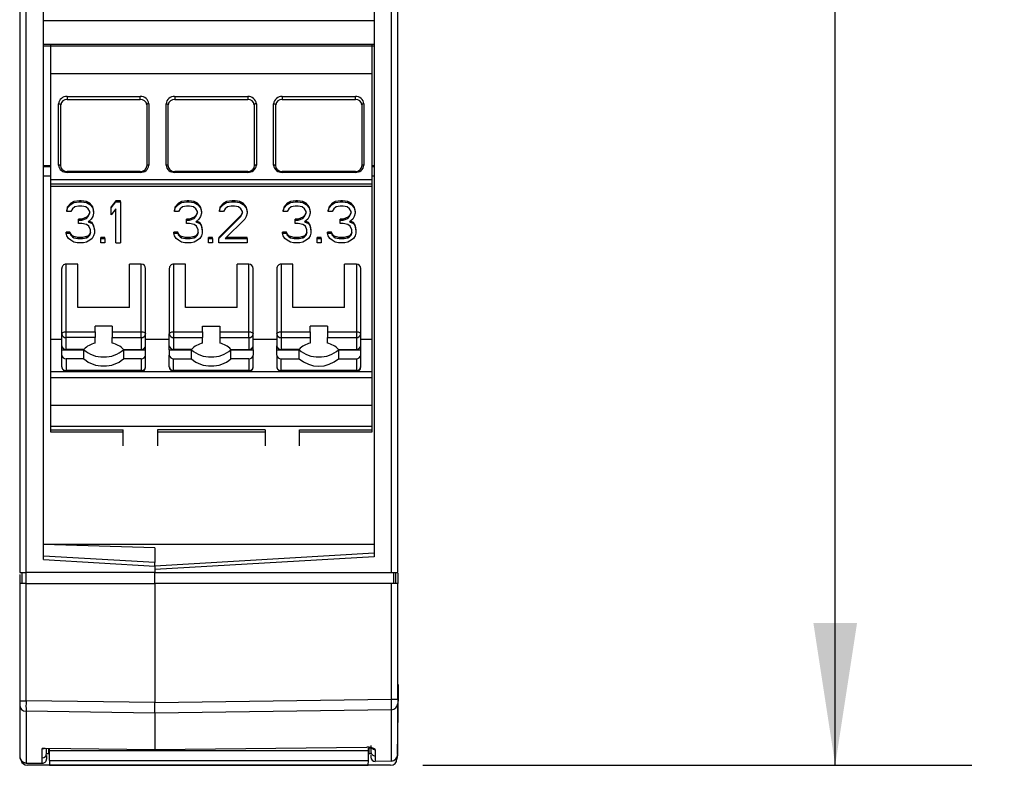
# Model space of a CAD drawing. Header units: millimetres. Extents: x 0 to 559, y 0 to 432.
# Tile 4 of 17: x 132 to 178, y 247 to 282. Entities that reach past the tile are written whole.
import ezdxf

# ---------------------------------------------------------------- set-up
doc = ezdxf.new("R2010")
doc.units = ezdxf.units.MM
doc.header["$LTSCALE"] = 2
doc.layers.add('DIMENSIONS', color=140, linetype='Continuous', lineweight=25)
doc.styles.add('SLDTEXTSTYLE0', font='TXT', dxfattribs={"width": 0.7})
doc.dimstyles.new('SLDDIMSTYLE2', dxfattribs={"dimtxt": 4.316016, "dimasz": 6.604, "dimexe": 0, "dimexo": 0.0625, "dimgap": 1.079004, "dimtad": 0, "dimtih": 1, "dimtoh": 1, "dimrnd": 1e-09, "dimzin": 12, "dimdsep": 46, "dimtxsty": 'SLDTEXTSTYLE0', "dimsah": 1, "dimcen": 0.09, "dimadec": 0, "dimazin": 3, "dimtfac": 1, "dimtofl": 0, "dimtmove": 0, "dimatfit": 3, "dimfxl": 0, "dimfrac": 2, "dimtolj": 1, "dimtzin": 12, "dimarcsym": 0})

# ---------------------------------------------------------------- blocks, each defined once
blk = doc.blocks.new('_D_5')
at = {"layer": 'DIMENSIONS'}
for p, q in [((151.031, 363.453), (176.505, 363.453)), ((170.155, 363.453), (170.155, 313.16)), ((163.742, 305.334), (162.292, 305.334)), ((162.292, 305.334), (162.292, 298.475)), ((176.567, 305.334), (178.017, 305.334)), ((178.017, 305.334), (178.017, 298.475)), ((162.292, 298.475), (163.742, 298.475)), ((178.017, 298.475), (176.567, 298.475)), ((170.155, 247.215), (170.155, 297.508)), ((150.989, 247.215), (176.505, 247.215))]:
    blk.add_line(p, q, dxfattribs=at)
for points in [[(170.155, 363.453), (169.139, 356.849), (171.171, 356.849)], [(170.155, 247.215), (171.171, 253.819), (169.139, 253.819)]]:
    blk.add_solid(points, dxfattribs=at)
at = {"layer": 'DIMENSIONS', "char_height": 4.2333, "attachment_point": 1, "style": 'SLDTEXTSTYLE0'}
for s, insert in [('116.2', (161.947, 311.758)), ('4.58', (163.742, 303.932))]:
    blk.add_mtext(s, dxfattribs=dict(at, insert=insert))

msp = doc.modelspace()

# ---------------------------------------------------------------- linework, layer by layer
for p, q in [((133.341, 256.759), (133.341, 325.36)), ((148.721, 325.357), (148.721, 256.894)), ((132.241, 282.656), (132.241, 256.153)), ((132.536, 256.153), (132.536, 282.851)), ((149.526, 256.153), (149.526, 282.794)), ((149.821, 256.153), (149.821, 282.6)), ((148.721, 281.792), (133.341, 281.792)), ((133.671, 280.683), (133.341, 280.683)), ((133.671, 280.606), (133.341, 280.606)), ((148.621, 280.686), (133.671, 280.686)), ((133.671, 280.686), (133.671, 280.632)), ((133.671, 280.632), (148.621, 280.632)), ((133.671, 280.632), (133.671, 279.321)), ((148.621, 280.632), (148.621, 280.686)), ((148.721, 280.683), (148.621, 280.683)), ((148.621, 279.321), (148.621, 280.632)), ((148.721, 280.606), (148.621, 280.606)), ((148.621, 279.321), (133.671, 279.321)), ((133.671, 279.321), (133.671, 274.418)), ((148.621, 274.418), (148.621, 279.321)), ((134.046, 275.086), (134.046, 277.937)), ((134.146, 275.031), (134.146, 277.883)), ((134.446, 278.273), (137.846, 278.273)), ((134.446, 278.273), (134.446, 278.134)), ((134.446, 278.134), (137.846, 278.134)), ((137.846, 278.134), (137.846, 278.273)), ((138.146, 277.883), (138.146, 275.031)), ((138.246, 277.937), (138.246, 275.086)), ((139.046, 275.086), (139.046, 277.937)), ((139.146, 275.031), (139.146, 277.883)), ((139.446, 278.273), (142.846, 278.273)), ((139.446, 278.273), (139.446, 278.134)), ((139.446, 278.134), (142.846, 278.134)), ((142.846, 278.273), (142.846, 278.134)), ((143.146, 277.883), (143.146, 275.031)), ((143.246, 277.937), (143.246, 275.086)), ((144.046, 275.086), (144.046, 277.937)), ((144.146, 275.031), (144.146, 277.883)), ((144.446, 278.273), (147.846, 278.273)), ((144.446, 278.273), (144.446, 278.134)), ((144.446, 278.134), (147.846, 278.134)), ((147.846, 278.134), (147.846, 278.273)), ((148.146, 277.883), (148.146, 275.031)), ((148.246, 277.937), (148.246, 275.086)), ((133.671, 275.046), (133.341, 275.046)), ((133.671, 275.002), (133.341, 275.002)), ((134.142, 275.046), (134.139, 275.046)), ((137.846, 274.796), (134.446, 274.796)), ((134.446, 274.795), (134.446, 274.796)), ((134.446, 274.75), (134.446, 274.795)), ((137.846, 274.75), (134.446, 274.75)), ((137.846, 274.795), (137.846, 274.796)), ((137.846, 274.75), (137.846, 274.795)), ((138.152, 275.046), (138.15, 275.046)), ((139.142, 275.046), (139.139, 275.046)), ((142.846, 274.796), (139.446, 274.796)), ((139.446, 274.796), (139.446, 274.795)), ((139.446, 274.795), (139.446, 274.75)), ((142.846, 274.75), (139.446, 274.75)), ((142.846, 274.795), (142.846, 274.796)), ((142.846, 274.75), (142.846, 274.795)), ((143.152, 275.046), (143.15, 275.046)), ((144.142, 275.046), (144.139, 275.046)), ((147.846, 274.796), (144.446, 274.796)), ((144.446, 274.795), (144.446, 274.796)), ((144.446, 274.75), (144.446, 274.795)), ((147.846, 274.75), (144.446, 274.75)), ((147.846, 274.795), (147.846, 274.796)), ((147.846, 274.75), (147.846, 274.795)), ((148.152, 275.046), (148.15, 275.046)), ((148.721, 275.046), (148.621, 275.046)), ((148.721, 275.002), (148.621, 275.002)), ((133.671, 274.576), (133.341, 274.576)), ((133.671, 274.418), (148.621, 274.418)), ((133.671, 274.418), (133.671, 274.212)), ((133.671, 274.212), (148.621, 274.212)), ((133.671, 274.212), (133.671, 274.205)), ((148.621, 274.205), (133.671, 274.205)), ((133.671, 274.205), (133.671, 274.102)), ((148.721, 274.576), (148.621, 274.576)), ((148.621, 274.212), (148.621, 274.418)), ((148.621, 274.205), (148.621, 274.212)), ((148.621, 274.102), (148.621, 274.205)), ((133.671, 274.102), (148.621, 274.102)), ((133.671, 274.102), (133.671, 266.992)), ((148.621, 266.992), (148.621, 274.102)), ((134.616, 273.312), (134.469, 273.149)), ((134.762, 273.393), (134.616, 273.312)), ((134.616, 273.262), (134.762, 273.344)), ((134.616, 273.262), (134.616, 273.312)), ((135.019, 273.434), (134.762, 273.393)), ((134.762, 273.344), (134.762, 273.393)), ((134.762, 273.344), (135.019, 273.385)), ((135.092, 273.434), (135.019, 273.434)), ((135.019, 273.385), (135.019, 273.434)), ((135.019, 273.385), (135.092, 273.385)), ((135.349, 273.393), (135.092, 273.434)), ((135.092, 273.385), (135.092, 273.434)), ((135.092, 273.385), (135.349, 273.344)), ((135.496, 273.312), (135.349, 273.393)), ((135.349, 273.344), (135.349, 273.393)), ((135.349, 273.344), (135.496, 273.262)), ((135.642, 273.149), (135.496, 273.312)), ((135.496, 273.262), (135.496, 273.312)), ((136.706, 273.434), (136.486, 273.149)), ((136.486, 273.099), (136.706, 273.385)), ((136.926, 273.434), (136.706, 273.434)), ((136.706, 273.385), (136.706, 273.434)), ((136.706, 273.385), (136.926, 273.385)), ((136.926, 273.385), (136.926, 273.434)), ((136.926, 273.385), (136.926, 271.47)), ((139.622, 273.312), (139.476, 273.149)), ((139.769, 273.393), (139.622, 273.312)), ((139.622, 273.262), (139.769, 273.344)), ((139.622, 273.262), (139.622, 273.312)), ((140.026, 273.434), (139.769, 273.393)), ((139.769, 273.344), (139.769, 273.393)), ((139.769, 273.344), (140.026, 273.385)), ((140.099, 273.434), (140.026, 273.434)), ((140.026, 273.385), (140.026, 273.434)), ((140.026, 273.385), (140.099, 273.385)), ((140.356, 273.393), (140.099, 273.434)), ((140.099, 273.385), (140.099, 273.434)), ((140.099, 273.385), (140.356, 273.344)), ((140.502, 273.312), (140.356, 273.393)), ((140.356, 273.344), (140.356, 273.393)), ((140.356, 273.344), (140.502, 273.262)), ((140.649, 273.149), (140.502, 273.312)), ((140.502, 273.262), (140.502, 273.312)), ((141.712, 273.312), (141.566, 273.149)), ((141.859, 273.393), (141.712, 273.312)), ((141.712, 273.262), (141.859, 273.344)), ((141.712, 273.262), (141.712, 273.312)), ((142.116, 273.434), (141.859, 273.393)), ((141.859, 273.344), (141.859, 273.393)), ((141.859, 273.344), (142.116, 273.385)), ((142.262, 273.434), (142.116, 273.434)), ((142.116, 273.385), (142.116, 273.434)), ((142.116, 273.385), (142.262, 273.385)), ((142.482, 273.393), (142.262, 273.434)), ((142.262, 273.385), (142.262, 273.434)), ((142.262, 273.385), (142.482, 273.344)), ((142.629, 273.312), (142.482, 273.393)), ((142.482, 273.344), (142.482, 273.393)), ((142.482, 273.344), (142.629, 273.262)), ((142.776, 273.149), (142.629, 273.312)), ((142.629, 273.262), (142.629, 273.312)), ((144.679, 273.312), (144.532, 273.149)), ((144.825, 273.393), (144.679, 273.312)), ((144.679, 273.262), (144.825, 273.344)), ((144.679, 273.262), (144.679, 273.312)), ((145.082, 273.434), (144.825, 273.393)), ((144.825, 273.344), (144.825, 273.393)), ((144.825, 273.344), (145.082, 273.385)), ((145.155, 273.434), (145.082, 273.434)), ((145.082, 273.385), (145.082, 273.434)), ((145.082, 273.385), (145.155, 273.385)), ((145.412, 273.393), (145.155, 273.434)), ((145.155, 273.385), (145.155, 273.434)), ((145.155, 273.385), (145.412, 273.344)), ((145.559, 273.312), (145.412, 273.393)), ((145.412, 273.344), (145.412, 273.393)), ((145.412, 273.344), (145.559, 273.262)), ((145.705, 273.149), (145.559, 273.312)), ((145.559, 273.262), (145.559, 273.312)), ((146.769, 273.312), (146.622, 273.149)), ((146.915, 273.393), (146.769, 273.312)), ((146.769, 273.262), (146.915, 273.344)), ((146.769, 273.262), (146.769, 273.312)), ((147.172, 273.434), (146.915, 273.393)), ((146.915, 273.344), (146.915, 273.393)), ((146.915, 273.344), (147.172, 273.385)), ((147.245, 273.434), (147.172, 273.434)), ((147.172, 273.385), (147.172, 273.434)), ((147.172, 273.385), (147.245, 273.385)), ((147.502, 273.393), (147.245, 273.434)), ((147.245, 273.385), (147.245, 273.434)), ((147.245, 273.385), (147.502, 273.344)), ((147.649, 273.312), (147.502, 273.393)), ((147.502, 273.344), (147.502, 273.393)), ((147.502, 273.344), (147.649, 273.262)), ((147.795, 273.149), (147.649, 273.312)), ((147.649, 273.262), (147.649, 273.312)), ((134.469, 273.149), (134.432, 272.986)), ((134.432, 272.937), (134.469, 273.099)), ((134.432, 272.937), (134.432, 272.986)), ((134.616, 272.937), (134.432, 272.937)), ((134.469, 273.099), (134.616, 273.262)), ((134.469, 273.099), (134.469, 273.149)), ((134.689, 273.059), (134.616, 272.937)), ((134.799, 273.14), (134.689, 273.059)), ((134.982, 273.181), (134.799, 273.14)), ((135.129, 273.181), (134.982, 273.181)), ((135.312, 273.14), (135.129, 273.181)), ((135.422, 273.059), (135.312, 273.14)), ((135.496, 272.937), (135.422, 273.059)), ((135.496, 272.904), (135.422, 272.741)), ((135.422, 272.692), (135.496, 272.855)), ((135.496, 273.262), (135.642, 273.099)), ((135.496, 272.855), (135.496, 272.937)), ((135.679, 272.986), (135.642, 273.149)), ((135.642, 273.099), (135.642, 273.149)), ((135.642, 273.099), (135.679, 272.937)), ((135.679, 272.855), (135.642, 272.692)), ((135.679, 272.937), (135.679, 272.986)), ((135.679, 272.937), (135.679, 272.855)), ((136.486, 273.099), (136.486, 273.149)), ((136.486, 272.774), (136.486, 273.099)), ((136.706, 273.059), (136.486, 272.774)), ((136.706, 271.47), (136.706, 273.059)), ((139.476, 273.149), (139.439, 272.986)), ((139.439, 272.937), (139.476, 273.099)), ((139.439, 272.937), (139.439, 272.986)), ((139.622, 272.937), (139.439, 272.937)), ((139.476, 273.099), (139.622, 273.262)), ((139.476, 273.099), (139.476, 273.149)), ((139.696, 273.059), (139.622, 272.937)), ((139.806, 273.14), (139.696, 273.059)), ((139.989, 273.181), (139.806, 273.14)), ((140.136, 273.181), (139.989, 273.181)), ((140.319, 273.14), (140.136, 273.181)), ((140.429, 273.059), (140.319, 273.14)), ((140.502, 272.937), (140.429, 273.059)), ((140.502, 272.904), (140.429, 272.741)), ((140.429, 272.692), (140.502, 272.855)), ((140.502, 273.262), (140.649, 273.099)), ((140.502, 272.855), (140.502, 272.937)), ((140.686, 272.986), (140.649, 273.149)), ((140.649, 273.099), (140.649, 273.149)), ((140.649, 273.099), (140.686, 272.937)), ((140.686, 272.855), (140.649, 272.692)), ((140.686, 272.937), (140.686, 272.986)), ((140.686, 272.937), (140.686, 272.855)), ((141.566, 273.149), (141.529, 272.986)), ((141.529, 272.937), (141.566, 273.099)), ((141.529, 272.937), (141.529, 272.986)), ((141.712, 272.937), (141.529, 272.937)), ((141.566, 273.099), (141.712, 273.262)), ((141.566, 273.099), (141.566, 273.149)), ((141.786, 273.059), (141.712, 272.937)), ((141.896, 273.14), (141.786, 273.059)), ((142.079, 273.181), (141.896, 273.14)), ((142.226, 273.181), (142.079, 273.181)), ((142.409, 273.14), (142.226, 273.181)), ((142.519, 273.059), (142.409, 273.14)), ((142.592, 272.937), (142.519, 273.059)), ((142.592, 272.904), (142.519, 272.741)), ((142.519, 272.692), (142.592, 272.855)), ((142.592, 272.855), (142.592, 272.937)), ((142.629, 273.262), (142.776, 273.099)), ((142.812, 272.986), (142.776, 273.149)), ((142.776, 273.099), (142.776, 273.149)), ((142.776, 273.099), (142.812, 272.937)), ((142.812, 272.855), (142.776, 272.692)), ((142.812, 272.937), (142.812, 272.986)), ((142.812, 272.937), (142.812, 272.855)), ((144.532, 273.149), (144.495, 272.986)), ((144.495, 272.937), (144.532, 273.099)), ((144.495, 272.937), (144.495, 272.986)), ((144.679, 272.937), (144.495, 272.937)), ((144.532, 273.099), (144.679, 273.262)), ((144.532, 273.099), (144.532, 273.149)), ((144.752, 273.059), (144.679, 272.937)), ((144.862, 273.14), (144.752, 273.059)), ((145.045, 273.181), (144.862, 273.14)), ((145.192, 273.181), (145.045, 273.181)), ((145.375, 273.14), (145.192, 273.181)), ((145.485, 273.059), (145.375, 273.14)), ((145.559, 272.937), (145.485, 273.059)), ((145.559, 272.904), (145.485, 272.741)), ((145.485, 272.692), (145.559, 272.855)), ((145.559, 273.262), (145.705, 273.099)), ((145.559, 272.855), (145.559, 272.937)), ((145.742, 272.986), (145.705, 273.149)), ((145.705, 273.099), (145.705, 273.149)), ((145.705, 273.099), (145.742, 272.937)), ((145.742, 272.855), (145.705, 272.692)), ((145.742, 272.937), (145.742, 272.986)), ((145.742, 272.937), (145.742, 272.855)), ((146.622, 273.149), (146.585, 272.986)), ((146.585, 272.937), (146.622, 273.099)), ((146.585, 272.937), (146.585, 272.986)), ((146.769, 272.937), (146.585, 272.937)), ((146.622, 273.099), (146.769, 273.262)), ((146.622, 273.099), (146.622, 273.149)), ((146.842, 273.059), (146.769, 272.937)), ((146.952, 273.14), (146.842, 273.059)), ((147.135, 273.181), (146.952, 273.14)), ((147.282, 273.181), (147.135, 273.181)), ((147.465, 273.14), (147.282, 273.181)), ((147.575, 273.059), (147.465, 273.14)), ((147.649, 272.937), (147.575, 273.059)), ((147.649, 272.904), (147.575, 272.741)), ((147.575, 272.692), (147.649, 272.855)), ((147.649, 273.262), (147.795, 273.099)), ((147.649, 272.855), (147.649, 272.937)), ((147.832, 272.986), (147.795, 273.149)), ((147.795, 273.099), (147.795, 273.149)), ((147.795, 273.099), (147.832, 272.937)), ((147.832, 272.855), (147.795, 272.692)), ((147.832, 272.937), (147.832, 272.986)), ((147.832, 272.937), (147.832, 272.855)), ((135.129, 272.578), (134.982, 272.578)), ((134.982, 272.529), (134.982, 272.578)), ((134.982, 272.366), (134.982, 272.529)), ((134.982, 272.529), (135.129, 272.529)), ((135.129, 272.366), (134.982, 272.366)), ((135.349, 272.66), (135.129, 272.578)), ((135.129, 272.529), (135.349, 272.611)), ((135.129, 272.529), (135.129, 272.578)), ((135.349, 272.325), (135.129, 272.366)), ((135.422, 272.741), (135.349, 272.66)), ((135.349, 272.611), (135.422, 272.692)), ((135.349, 272.611), (135.349, 272.66)), ((135.422, 272.692), (135.422, 272.741)), ((135.569, 272.57), (135.422, 272.448)), ((135.422, 272.448), (135.606, 272.366)), ((135.606, 272.415), (135.461, 272.48)), ((135.642, 272.692), (135.569, 272.57)), ((135.679, 272.293), (135.606, 272.415)), ((135.606, 272.366), (135.606, 272.415)), ((135.606, 272.366), (135.679, 272.244)), ((140.136, 272.578), (139.989, 272.578)), ((139.989, 272.529), (139.989, 272.578)), ((139.989, 272.366), (139.989, 272.529)), ((139.989, 272.529), (140.136, 272.529)), ((140.136, 272.366), (139.989, 272.366)), ((140.356, 272.66), (140.136, 272.578)), ((140.136, 272.529), (140.356, 272.611)), ((140.136, 272.529), (140.136, 272.578)), ((140.356, 272.325), (140.136, 272.366)), ((140.429, 272.741), (140.356, 272.66)), ((140.356, 272.611), (140.429, 272.692)), ((140.356, 272.611), (140.356, 272.66)), ((140.429, 272.692), (140.429, 272.741)), ((140.576, 272.57), (140.429, 272.448)), ((140.429, 272.448), (140.612, 272.366)), ((140.612, 272.415), (140.467, 272.48)), ((140.649, 272.692), (140.576, 272.57)), ((140.686, 272.293), (140.612, 272.415)), ((140.612, 272.366), (140.612, 272.415)), ((140.612, 272.366), (140.686, 272.244)), ((142.519, 272.741), (141.492, 271.723)), ((141.492, 271.674), (142.519, 272.692)), ((142.702, 272.57), (141.786, 271.674)), ((142.519, 272.692), (142.519, 272.741)), ((142.776, 272.692), (142.702, 272.57)), ((145.192, 272.578), (145.045, 272.578)), ((145.045, 272.529), (145.045, 272.578)), ((145.045, 272.366), (145.045, 272.529)), ((145.045, 272.529), (145.192, 272.529)), ((145.192, 272.366), (145.045, 272.366)), ((145.412, 272.66), (145.192, 272.578)), ((145.192, 272.529), (145.412, 272.611)), ((145.192, 272.529), (145.192, 272.578)), ((145.412, 272.325), (145.192, 272.366)), ((145.485, 272.741), (145.412, 272.66)), ((145.412, 272.611), (145.485, 272.692)), ((145.412, 272.611), (145.412, 272.66)), ((145.485, 272.692), (145.485, 272.741)), ((145.632, 272.57), (145.485, 272.448)), ((145.485, 272.448), (145.669, 272.366)), ((145.669, 272.415), (145.524, 272.48)), ((145.705, 272.692), (145.632, 272.57)), ((145.742, 272.293), (145.669, 272.415)), ((145.669, 272.366), (145.669, 272.415)), ((145.669, 272.366), (145.742, 272.244)), ((147.282, 272.578), (147.135, 272.578)), ((147.135, 272.529), (147.135, 272.578)), ((147.135, 272.366), (147.135, 272.529)), ((147.135, 272.529), (147.282, 272.529)), ((147.282, 272.366), (147.135, 272.366)), ((147.502, 272.66), (147.282, 272.578)), ((147.282, 272.529), (147.502, 272.611)), ((147.282, 272.529), (147.282, 272.578)), ((147.502, 272.325), (147.282, 272.366)), ((147.575, 272.741), (147.502, 272.66)), ((147.502, 272.611), (147.575, 272.692)), ((147.502, 272.611), (147.502, 272.66)), ((147.575, 272.692), (147.575, 272.741)), ((147.722, 272.57), (147.575, 272.448)), ((147.575, 272.448), (147.759, 272.366)), ((147.759, 272.415), (147.614, 272.48)), ((147.795, 272.692), (147.722, 272.57)), ((147.832, 272.293), (147.759, 272.415)), ((147.759, 272.366), (147.759, 272.415)), ((147.759, 272.366), (147.832, 272.244)), ((134.579, 271.967), (134.396, 271.967)), ((134.396, 271.918), (134.396, 271.967)), ((134.432, 271.796), (134.396, 271.918)), ((134.396, 271.918), (134.579, 271.918)), ((134.616, 271.886), (134.579, 271.967)), ((134.579, 271.918), (134.579, 271.967)), ((134.579, 271.918), (134.616, 271.837)), ((135.459, 272.244), (135.349, 272.325)), ((135.532, 272.081), (135.459, 272.244)), ((135.532, 271.967), (135.496, 271.886)), ((135.496, 271.837), (135.532, 271.918)), ((135.532, 271.918), (135.532, 272.081)), ((135.716, 272.13), (135.679, 272.293)), ((135.679, 272.244), (135.679, 272.293)), ((135.679, 272.244), (135.716, 272.081)), ((135.716, 271.918), (135.679, 271.796)), ((135.716, 272.081), (135.716, 272.13)), ((135.716, 272.081), (135.716, 271.918)), ((139.586, 271.967), (139.402, 271.967)), ((139.402, 271.918), (139.402, 271.967)), ((139.439, 271.796), (139.402, 271.918)), ((139.402, 271.918), (139.586, 271.918)), ((139.622, 271.886), (139.586, 271.967)), ((139.586, 271.918), (139.586, 271.967)), ((139.586, 271.918), (139.622, 271.837)), ((140.466, 272.244), (140.356, 272.325)), ((140.539, 272.081), (140.466, 272.244)), ((140.539, 271.967), (140.502, 271.886)), ((140.502, 271.837), (140.539, 271.918)), ((140.539, 271.918), (140.539, 272.081)), ((140.722, 272.13), (140.686, 272.293)), ((140.686, 272.244), (140.686, 272.293)), ((140.686, 272.244), (140.722, 272.081)), ((140.722, 271.918), (140.686, 271.796)), ((140.722, 272.081), (140.722, 272.13)), ((140.722, 272.081), (140.722, 271.918)), ((144.642, 271.967), (144.459, 271.967)), ((144.459, 271.918), (144.459, 271.967)), ((144.495, 271.796), (144.459, 271.918)), ((144.459, 271.918), (144.642, 271.918)), ((144.679, 271.886), (144.642, 271.967)), ((144.642, 271.918), (144.642, 271.967)), ((144.642, 271.918), (144.679, 271.837)), ((145.522, 272.244), (145.412, 272.325)), ((145.595, 272.081), (145.522, 272.244)), ((145.595, 271.967), (145.559, 271.886)), ((145.559, 271.837), (145.595, 271.918)), ((145.595, 271.918), (145.595, 272.081)), ((145.779, 272.13), (145.742, 272.293)), ((145.742, 272.244), (145.742, 272.293)), ((145.742, 272.244), (145.779, 272.081)), ((145.779, 271.918), (145.742, 271.796)), ((145.779, 272.081), (145.779, 272.13)), ((145.779, 272.081), (145.779, 271.918)), ((146.732, 271.967), (146.549, 271.967)), ((146.549, 271.918), (146.549, 271.967)), ((146.585, 271.796), (146.549, 271.918)), ((146.549, 271.918), (146.732, 271.918)), ((146.769, 271.886), (146.732, 271.967)), ((146.732, 271.918), (146.732, 271.967)), ((146.732, 271.918), (146.769, 271.837)), ((147.612, 272.244), (147.502, 272.325)), ((147.685, 272.081), (147.612, 272.244)), ((147.685, 271.967), (147.649, 271.886)), ((147.649, 271.837), (147.685, 271.918)), ((147.685, 271.918), (147.685, 272.081)), ((147.869, 272.13), (147.832, 272.293)), ((147.832, 272.244), (147.832, 272.293)), ((147.832, 272.244), (147.869, 272.081)), ((147.869, 271.918), (147.832, 271.796)), ((147.869, 272.081), (147.869, 272.13)), ((147.869, 272.081), (147.869, 271.918)), ((134.506, 271.674), (134.432, 271.796)), ((134.616, 271.592), (134.506, 271.674)), ((134.689, 271.804), (134.616, 271.886)), ((134.616, 271.837), (134.616, 271.886)), ((134.616, 271.837), (134.689, 271.755)), ((134.762, 271.511), (134.616, 271.592)), ((134.762, 271.764), (134.689, 271.804)), ((134.689, 271.755), (134.689, 271.804)), ((134.689, 271.755), (134.762, 271.714)), ((134.946, 271.723), (134.762, 271.764)), ((134.762, 271.714), (134.762, 271.764)), ((134.762, 271.714), (134.946, 271.674)), ((134.909, 271.47), (134.762, 271.511)), ((135.202, 271.47), (134.909, 271.47)), ((135.166, 271.723), (134.946, 271.723)), ((134.946, 271.674), (134.946, 271.723)), ((134.946, 271.674), (135.166, 271.674)), ((135.349, 271.764), (135.166, 271.723)), ((135.166, 271.674), (135.166, 271.723)), ((135.166, 271.674), (135.349, 271.714)), ((135.349, 271.511), (135.202, 271.47)), ((135.422, 271.804), (135.349, 271.764)), ((135.349, 271.714), (135.349, 271.764)), ((135.349, 271.714), (135.422, 271.755)), ((135.496, 271.592), (135.349, 271.511)), ((135.496, 271.886), (135.422, 271.804)), ((135.422, 271.755), (135.496, 271.837)), ((135.422, 271.755), (135.422, 271.804)), ((135.496, 271.837), (135.496, 271.886)), ((135.606, 271.674), (135.496, 271.592)), ((135.679, 271.796), (135.606, 271.674)), ((136.192, 271.723), (136.009, 271.723)), ((136.009, 271.674), (136.009, 271.723)), ((136.009, 271.674), (136.192, 271.674)), ((136.009, 271.47), (136.009, 271.674)), ((136.192, 271.47), (136.009, 271.47)), ((136.192, 271.674), (136.192, 271.723)), ((136.192, 271.674), (136.192, 271.47)), ((136.706, 271.47), (136.926, 271.47)), ((139.512, 271.674), (139.439, 271.796)), ((139.622, 271.592), (139.512, 271.674)), ((139.696, 271.804), (139.622, 271.886)), ((139.622, 271.837), (139.622, 271.886)), ((139.622, 271.837), (139.696, 271.755)), ((139.769, 271.511), (139.622, 271.592)), ((139.769, 271.764), (139.696, 271.804)), ((139.696, 271.755), (139.696, 271.804)), ((139.696, 271.755), (139.769, 271.714)), ((139.952, 271.723), (139.769, 271.764)), ((139.769, 271.714), (139.769, 271.764)), ((139.769, 271.714), (139.952, 271.674)), ((139.916, 271.47), (139.769, 271.511)), ((140.209, 271.47), (139.916, 271.47)), ((140.172, 271.723), (139.952, 271.723)), ((139.952, 271.674), (139.952, 271.723)), ((139.952, 271.674), (140.172, 271.674)), ((140.356, 271.764), (140.172, 271.723)), ((140.172, 271.674), (140.172, 271.723)), ((140.172, 271.674), (140.356, 271.714)), ((140.356, 271.511), (140.209, 271.47)), ((140.429, 271.804), (140.356, 271.764)), ((140.356, 271.714), (140.356, 271.764)), ((140.356, 271.714), (140.429, 271.755)), ((140.502, 271.592), (140.356, 271.511)), ((140.502, 271.886), (140.429, 271.804)), ((140.429, 271.755), (140.502, 271.837)), ((140.429, 271.755), (140.429, 271.804)), ((140.502, 271.837), (140.502, 271.886)), ((140.612, 271.674), (140.502, 271.592)), ((140.686, 271.796), (140.612, 271.674)), ((141.199, 271.723), (141.016, 271.723)), ((141.016, 271.674), (141.016, 271.723)), ((141.016, 271.674), (141.199, 271.674)), ((141.016, 271.47), (141.016, 271.674)), ((141.199, 271.47), (141.016, 271.47)), ((141.199, 271.674), (141.199, 271.723)), ((141.199, 271.674), (141.199, 271.47)), ((141.492, 271.723), (141.492, 271.674)), ((141.492, 271.47), (141.492, 271.674)), ((142.812, 271.47), (141.492, 271.47)), ((141.786, 271.674), (142.812, 271.674)), ((142.812, 271.723), (141.836, 271.723)), ((142.812, 271.674), (142.812, 271.723)), ((142.812, 271.674), (142.812, 271.47)), ((144.569, 271.674), (144.495, 271.796)), ((144.679, 271.592), (144.569, 271.674)), ((144.752, 271.804), (144.679, 271.886)), ((144.679, 271.837), (144.679, 271.886)), ((144.679, 271.837), (144.752, 271.755)), ((144.825, 271.511), (144.679, 271.592)), ((144.825, 271.764), (144.752, 271.804)), ((144.752, 271.755), (144.752, 271.804)), ((144.752, 271.755), (144.825, 271.714)), ((145.009, 271.723), (144.825, 271.764)), ((144.825, 271.714), (144.825, 271.764)), ((144.825, 271.714), (145.009, 271.674)), ((144.972, 271.47), (144.825, 271.511)), ((145.265, 271.47), (144.972, 271.47)), ((145.229, 271.723), (145.009, 271.723)), ((145.009, 271.674), (145.009, 271.723)), ((145.009, 271.674), (145.229, 271.674)), ((145.412, 271.764), (145.229, 271.723)), ((145.229, 271.674), (145.229, 271.723)), ((145.229, 271.674), (145.412, 271.714)), ((145.412, 271.511), (145.265, 271.47)), ((145.485, 271.804), (145.412, 271.764)), ((145.412, 271.714), (145.412, 271.764)), ((145.412, 271.714), (145.485, 271.755)), ((145.559, 271.592), (145.412, 271.511)), ((145.559, 271.886), (145.485, 271.804)), ((145.485, 271.755), (145.559, 271.837)), ((145.485, 271.755), (145.485, 271.804)), ((145.559, 271.837), (145.559, 271.886)), ((145.669, 271.674), (145.559, 271.592)), ((145.742, 271.796), (145.669, 271.674)), ((146.255, 271.723), (146.072, 271.723)), ((146.072, 271.674), (146.072, 271.723)), ((146.072, 271.47), (146.072, 271.674)), ((146.072, 271.674), (146.255, 271.674)), ((146.255, 271.47), (146.072, 271.47)), ((146.255, 271.674), (146.255, 271.723)), ((146.255, 271.674), (146.255, 271.47)), ((146.659, 271.674), (146.585, 271.796)), ((146.769, 271.592), (146.659, 271.674)), ((146.842, 271.804), (146.769, 271.886)), ((146.769, 271.837), (146.769, 271.886)), ((146.769, 271.837), (146.842, 271.755)), ((146.915, 271.511), (146.769, 271.592)), ((146.915, 271.764), (146.842, 271.804)), ((146.842, 271.755), (146.842, 271.804)), ((146.842, 271.755), (146.915, 271.714)), ((147.099, 271.723), (146.915, 271.764)), ((146.915, 271.714), (146.915, 271.764)), ((146.915, 271.714), (147.099, 271.674)), ((147.062, 271.47), (146.915, 271.511)), ((147.355, 271.47), (147.062, 271.47)), ((147.319, 271.723), (147.099, 271.723)), ((147.099, 271.674), (147.099, 271.723)), ((147.099, 271.674), (147.319, 271.674)), ((147.502, 271.764), (147.319, 271.723)), ((147.319, 271.674), (147.319, 271.723)), ((147.319, 271.674), (147.502, 271.714)), ((147.502, 271.511), (147.355, 271.47)), ((147.575, 271.804), (147.502, 271.764)), ((147.502, 271.714), (147.502, 271.764)), ((147.502, 271.714), (147.575, 271.755)), ((147.649, 271.592), (147.502, 271.511)), ((147.649, 271.886), (147.575, 271.804)), ((147.575, 271.755), (147.649, 271.837)), ((147.575, 271.755), (147.575, 271.804)), ((147.649, 271.837), (147.649, 271.886)), ((147.759, 271.674), (147.649, 271.592)), ((147.832, 271.796), (147.759, 271.674)), ((134.196, 267.243), (134.196, 270.282)), ((134.946, 270.482), (134.396, 270.482)), ((134.396, 267.346), (134.396, 270.482)), ((134.946, 268.466), (134.946, 270.482)), ((137.896, 270.482), (137.346, 270.482)), ((137.346, 268.466), (137.346, 270.482)), ((137.896, 267.346), (137.896, 270.482)), ((138.096, 267.243), (138.096, 270.282)), ((139.196, 270.282), (139.196, 267.243)), ((139.946, 270.482), (139.396, 270.482)), ((139.396, 270.482), (139.396, 267.346)), ((139.946, 268.466), (139.946, 270.482)), ((142.896, 270.482), (142.346, 270.482)), ((142.346, 268.466), (142.346, 270.482)), ((142.896, 267.346), (142.896, 270.482)), ((143.096, 267.243), (143.096, 270.282)), ((144.196, 270.282), (144.196, 267.243)), ((144.946, 270.482), (144.396, 270.482)), ((144.396, 270.482), (144.396, 267.346)), ((144.946, 268.466), (144.946, 270.482)), ((147.896, 270.482), (147.346, 270.482)), ((147.346, 268.466), (147.346, 270.482)), ((147.896, 270.482), (147.896, 267.346)), ((148.096, 267.243), (148.096, 270.282)), ((137.346, 268.466), (134.946, 268.466)), ((142.346, 268.466), (139.946, 268.466)), ((147.346, 268.466), (144.946, 268.466)), ((134.396, 267.075), (134.396, 267.346)), ((134.396, 267.346), (135.746, 267.346)), ((136.546, 267.609), (135.746, 267.609)), ((135.746, 267.346), (135.746, 267.609)), ((135.746, 267.346), (135.746, 267.075)), ((136.546, 267.609), (136.546, 267.346)), ((136.546, 267.346), (136.546, 267.075)), ((136.546, 267.346), (137.896, 267.346)), ((137.896, 267.075), (137.896, 267.346)), ((139.396, 267.346), (139.396, 267.075)), ((139.396, 267.346), (140.746, 267.346)), ((140.746, 267.609), (141.546, 267.609)), ((140.746, 267.346), (140.746, 267.609)), ((140.746, 267.346), (140.746, 267.075)), ((141.546, 267.609), (141.546, 267.346)), ((141.546, 267.346), (142.896, 267.346)), ((141.546, 267.346), (141.546, 267.075)), ((142.896, 267.075), (142.896, 267.346)), ((144.396, 267.346), (144.396, 267.075)), ((144.396, 267.346), (145.746, 267.346)), ((146.546, 267.609), (145.746, 267.609)), ((145.746, 267.346), (145.746, 267.609)), ((145.746, 267.346), (145.746, 267.075)), ((146.546, 267.609), (146.546, 267.346)), ((146.546, 267.346), (146.546, 267.075)), ((146.546, 267.346), (147.896, 267.346)), ((147.896, 267.346), (147.896, 267.075)), ((133.671, 266.992), (134.196, 266.992)), ((133.671, 266.992), (133.671, 265.483)), ((134.196, 266.694), (134.196, 267.243)), ((135.746, 267.075), (134.396, 267.075)), ((134.396, 266.527), (134.396, 267.075)), ((135.746, 266.808), (135.746, 267.075)), ((136.546, 267.075), (137.896, 267.075)), ((136.546, 266.808), (136.546, 267.075)), ((137.896, 267.075), (137.896, 266.527)), ((138.096, 266.694), (138.096, 267.243)), ((138.096, 266.992), (139.196, 266.992)), ((139.196, 266.694), (139.196, 267.243)), ((139.396, 267.075), (140.746, 267.075)), ((139.396, 267.075), (139.396, 266.527)), ((140.746, 266.808), (140.746, 267.075)), ((141.546, 267.075), (142.896, 267.075)), ((141.546, 267.075), (141.546, 266.808)), ((142.896, 267.075), (142.896, 266.527)), ((143.096, 266.694), (143.096, 267.243)), ((143.096, 266.992), (144.196, 266.992)), ((144.196, 267.243), (144.196, 266.694)), ((144.396, 267.075), (145.746, 267.075)), ((144.396, 267.075), (144.396, 266.527)), ((145.746, 267.075), (145.746, 266.808)), ((146.546, 267.075), (147.896, 267.075)), ((146.546, 266.808), (146.546, 267.075)), ((147.896, 267.075), (147.896, 266.527)), ((148.096, 266.694), (148.096, 267.243)), ((148.096, 266.992), (148.621, 266.992)), ((148.621, 265.483), (148.621, 266.992)), ((134.196, 266.51), (134.196, 266.694)), ((134.196, 266.51), (135.229, 266.51)), ((134.196, 266.259), (134.196, 266.51)), ((135.229, 266.527), (134.396, 266.527)), ((135.229, 266.091), (135.229, 266.51)), ((137.062, 266.527), (137.896, 266.527)), ((137.062, 266.51), (138.096, 266.51)), ((137.062, 266.51), (137.062, 266.091)), ((138.096, 266.51), (138.096, 266.694)), ((138.096, 266.259), (138.096, 266.51)), ((139.196, 266.51), (139.196, 266.694)), ((139.196, 266.51), (140.229, 266.51)), ((139.196, 266.51), (139.196, 266.259)), ((140.229, 266.527), (139.396, 266.527)), ((140.229, 266.091), (140.229, 266.51)), ((142.062, 266.527), (142.896, 266.527)), ((142.062, 266.51), (143.096, 266.51)), ((142.062, 266.091), (142.062, 266.51)), ((143.096, 266.51), (143.096, 266.694)), ((143.096, 266.51), (143.096, 266.259)), ((144.196, 266.51), (144.196, 266.694)), ((144.196, 266.51), (145.229, 266.51)), ((144.196, 266.259), (144.196, 266.51)), ((145.229, 266.527), (144.396, 266.527)), ((145.229, 266.091), (145.229, 266.51)), ((147.062, 266.527), (147.896, 266.527)), ((147.062, 266.51), (148.096, 266.51)), ((147.062, 266.51), (147.062, 266.091)), ((148.096, 266.51), (148.096, 266.694)), ((148.096, 266.259), (148.096, 266.51)), ((134.196, 265.71), (134.196, 266.259)), ((134.396, 266.091), (134.396, 265.543)), ((135.229, 266.091), (134.396, 266.091)), ((137.896, 266.091), (137.062, 266.091)), ((137.896, 266.091), (137.896, 265.543)), ((138.096, 265.71), (138.096, 266.259)), ((139.196, 265.71), (139.196, 266.259)), ((139.396, 265.543), (139.396, 266.091)), ((139.396, 266.091), (140.229, 266.091)), ((142.896, 266.091), (142.062, 266.091)), ((142.896, 266.091), (142.896, 265.543)), ((143.096, 265.71), (143.096, 266.259)), ((144.196, 266.259), (144.196, 265.71)), ((144.396, 266.091), (145.229, 266.091)), ((144.396, 265.543), (144.396, 266.091)), ((147.062, 266.091), (147.896, 266.091)), ((147.896, 266.091), (147.896, 265.543)), ((148.096, 265.71), (148.096, 266.259)), ((137.896, 265.543), (134.396, 265.543)), ((134.396, 265.51), (134.396, 265.543)), ((134.396, 265.51), (137.896, 265.51)), ((137.896, 265.51), (137.896, 265.543)), ((142.896, 265.543), (139.396, 265.543)), ((139.396, 265.543), (139.396, 265.51)), ((139.396, 265.51), (142.896, 265.51)), ((142.896, 265.51), (142.896, 265.543)), ((147.896, 265.543), (144.396, 265.543)), ((144.396, 265.543), (144.396, 265.51)), ((144.396, 265.51), (147.896, 265.51)), ((147.896, 265.543), (147.896, 265.51)), ((148.621, 265.483), (133.671, 265.483)), ((133.671, 265.483), (133.671, 265.206)), ((148.621, 265.206), (133.671, 265.206)), ((133.671, 265.206), (133.671, 263.927)), ((148.621, 265.206), (148.621, 265.483)), ((148.621, 263.927), (148.621, 265.206)), ((133.671, 263.927), (148.621, 263.927)), ((133.671, 263.927), (133.671, 262.947)), ((148.621, 262.947), (148.621, 263.927)), ((148.621, 262.947), (133.671, 262.947)), ((133.671, 262.947), (133.671, 262.784)), ((133.671, 262.784), (137.046, 262.784)), ((133.671, 262.784), (133.671, 262.687)), ((137.046, 262.041), (137.046, 262.784)), ((143.646, 262.784), (138.646, 262.784)), ((138.646, 262.784), (138.646, 262.041)), ((143.646, 262.784), (143.646, 262.041)), ((145.246, 262.784), (148.621, 262.784)), ((145.246, 262.041), (145.246, 262.784)), ((148.621, 262.784), (148.621, 262.947)), ((148.621, 262.687), (148.621, 262.784)), ((133.671, 262.687), (137.046, 262.687)), ((138.646, 262.687), (143.646, 262.687)), ((145.246, 262.687), (148.621, 262.687)), ((138.521, 257.3), (133.341, 257.466)), ((148.721, 257.466), (133.341, 257.466)), ((138.521, 257.3), (138.521, 256.617)), ((138.521, 256.617), (133.341, 256.923)), ((148.721, 257.058), (138.521, 256.457)), ((148.721, 256.894), (138.521, 256.293)), ((133.341, 256.759), (138.521, 256.453)), ((138.521, 256.453), (138.521, 256.617)), ((138.521, 256.457), (138.521, 256.293)), ((138.521, 256.453), (138.521, 256.153)), ((132.241, 256.153), (132.536, 256.153)), ((132.241, 256.065), (132.241, 255.653)), ((132.341, 256.153), (132.341, 255.653)), ((138.521, 256.153), (132.536, 256.153)), ((132.537, 255.653), (132.537, 256.153)), ((138.521, 256.293), (138.521, 256.153)), ((138.521, 255.653), (138.521, 256.153)), ((138.521, 256.153), (149.526, 256.153)), ((149.526, 256.153), (149.821, 256.153)), ((149.623, 256.153), (149.623, 255.653)), ((149.721, 255.653), (149.721, 256.153)), ((149.821, 256.134), (149.821, 255.653)), ((132.241, 255.653), (132.241, 250.202)), ((132.536, 255.653), (132.241, 255.653)), ((132.536, 250.202), (132.536, 255.653)), ((132.536, 255.653), (138.521, 255.653)), ((138.521, 255.653), (138.521, 250.116)), ((149.526, 255.653), (138.521, 255.653)), ((149.526, 250.275), (149.526, 255.653)), ((149.821, 255.653), (149.526, 255.653)), ((149.821, 250.275), (149.821, 255.653)), ((149.841, 250.953), (149.821, 250.953)), ((149.836, 250.665), (149.784, 247.701)), ((149.821, 250.665), (149.836, 250.665)), ((132.241, 250.202), (132.536, 250.202)), ((132.241, 250.202), (132.241, 250.006)), ((132.241, 250.006), (132.241, 247.618)), ((138.521, 250.116), (132.536, 250.202)), ((138.521, 250.116), (149.526, 250.275)), ((138.521, 249.625), (138.521, 250.116)), ((149.526, 250.275), (149.821, 250.275)), ((149.821, 250.275), (149.821, 250.078)), ((149.821, 247.706), (149.821, 250.078)), ((138.521, 249.625), (132.536, 249.711)), ((132.536, 249.711), (132.536, 247.32)), ((149.526, 249.784), (138.521, 249.625)), ((138.521, 249.625), (138.521, 247.941)), ((138.521, 249.625), (138.521, 247.941)), ((149.526, 247.408), (149.526, 249.784)), ((148.571, 248.13), (148.571, 247.852)), ((133.291, 247.547), (133.287, 247.98)), ((133.315, 247.994), (138.521, 247.941)), ((133.591, 247.728), (133.485, 247.728)), ((133.491, 247.76), (133.491, 247.996)), ((133.491, 247.659), (133.491, 247.495)), ((133.591, 247.728), (133.591, 248.003)), ((133.621, 247.875), (133.619, 248.003)), ((148.461, 247.875), (133.621, 247.875)), ((133.629, 247.422), (133.621, 247.875)), ((138.521, 247.941), (148.378, 248.041)), ((148.461, 247.875), (148.463, 248.003)), ((148.541, 248.003), (148.463, 248.003)), ((148.491, 247.728), (148.491, 248.003)), ((148.614, 247.728), (148.491, 247.728)), ((148.571, 247.679), (148.571, 247.583)), ((148.774, 247.931), (148.774, 247.395)), ((132.536, 247.308), (132.528, 247.308)), ((132.536, 247.32), (133.29, 247.307)), ((132.536, 247.308), (133.291, 247.295)), ((133.633, 247.203), (132.601, 247.203)), ((133.291, 247.307), (133.291, 247.547)), ((133.629, 247.422), (148.453, 247.422)), ((133.629, 247.422), (133.633, 247.215)), ((133.633, 247.215), (148.449, 247.215)), ((148.449, 247.203), (133.633, 247.203)), ((148.449, 247.215), (148.453, 247.422)), ((149.481, 247.203), (148.449, 247.203)), ((148.771, 247.64), (148.771, 247.395)), ((148.774, 247.395), (149.526, 247.408)), ((149.526, 247.396), (148.774, 247.383)), ((148.774, 247.395), (148.774, 247.383)), ((149.526, 247.396), (149.526, 247.408)), ((149.781, 247.547), (149.781, 247.498))]:
    msp.add_line(p, q)
at = {"flags": 128}
for points in [[(134.046, 277.937), (134.065, 277.936), (134.084, 277.933), (134.101, 277.928), (134.117, 277.921), (134.129, 277.913), (134.138, 277.904), (134.144, 277.893), (134.146, 277.883)], [(138.246, 277.937), (138.226, 277.936), (138.208, 277.933), (138.19, 277.928), (138.175, 277.921), (138.163, 277.913), (138.153, 277.904), (138.148, 277.893), (138.146, 277.883)], [(139.046, 277.937), (139.065, 277.936), (139.084, 277.933), (139.101, 277.928), (139.117, 277.921), (139.129, 277.913), (139.138, 277.904), (139.144, 277.893), (139.146, 277.883)], [(143.246, 277.937), (143.226, 277.936), (143.208, 277.933), (143.19, 277.928), (143.175, 277.921), (143.163, 277.913), (143.153, 277.904), (143.148, 277.893), (143.146, 277.883)], [(144.046, 277.937), (144.065, 277.936), (144.084, 277.933), (144.101, 277.928), (144.117, 277.921), (144.129, 277.913), (144.138, 277.904), (144.144, 277.893), (144.146, 277.883)], [(148.246, 277.937), (148.226, 277.936), (148.208, 277.933), (148.19, 277.928), (148.175, 277.921), (148.163, 277.913), (148.153, 277.904), (148.148, 277.893), (148.146, 277.883)], [(134.138, 275.052), (134.144, 275.042), (134.146, 275.031)], [(138.153, 275.052), (138.148, 275.042), (138.146, 275.031)], [(139.138, 275.052), (139.144, 275.042), (139.146, 275.031)], [(143.153, 275.052), (143.148, 275.042), (143.146, 275.031)], [(144.138, 275.052), (144.144, 275.042), (144.146, 275.031)], [(148.153, 275.052), (148.148, 275.042), (148.146, 275.031)], [(134.196, 267.243), (134.2, 267.263), (134.211, 267.282), (134.23, 267.3), (134.254, 267.316), (134.285, 267.328), (134.319, 267.338), (134.357, 267.344), (134.396, 267.346)], [(137.896, 267.346), (137.935, 267.344), (137.972, 267.338), (138.007, 267.328), (138.037, 267.316), (138.062, 267.3), (138.081, 267.282), (138.092, 267.263), (138.096, 267.243)], [(139.196, 267.243), (139.2, 267.263), (139.211, 267.282), (139.23, 267.3), (139.254, 267.316), (139.285, 267.328), (139.319, 267.338), (139.357, 267.344), (139.396, 267.346)], [(142.896, 267.346), (142.935, 267.344), (142.972, 267.338), (143.007, 267.328), (143.037, 267.316), (143.062, 267.3), (143.081, 267.282), (143.092, 267.263), (143.096, 267.243)], [(144.196, 267.243), (144.2, 267.263), (144.211, 267.282), (144.23, 267.3), (144.254, 267.316), (144.285, 267.328), (144.319, 267.338), (144.357, 267.344), (144.396, 267.346)], [(147.896, 267.346), (147.935, 267.344), (147.972, 267.338), (148.007, 267.328), (148.037, 267.316), (148.062, 267.3), (148.081, 267.282), (148.092, 267.263), (148.096, 267.243)], [(133.314, 247.981), (133.313, 247.982), (133.314, 247.982), (133.317, 247.983), (133.321, 247.983), (133.333, 247.985), (133.375, 247.989), (133.436, 247.992)], [(133.315, 247.994), (133.314, 247.993), (133.316, 247.993), (133.32, 247.992), (133.336, 247.992), (133.402, 247.993), (133.408, 247.993)], [(148.373, 248.051), (148.375, 248.04), (148.378, 248.041)], [(148.611, 248.017), (148.602, 248.013), (148.541, 248.003)]]:
    msp.add_lwpolyline(points, dxfattribs=at)
for centre, radius, start, end in [((134.416, 277.902), 0.372, 85.4267, 174.5445), ((134.424, 277.856), 0.279, 85.4267, 174.5445), ((137.875, 277.902), 0.372, 5.4555, 94.5733), ((137.868, 277.856), 0.279, 5.4555, 94.5733), ((139.416, 277.902), 0.372, 85.4267, 174.5445), ((139.424, 277.856), 0.279, 85.4267, 174.5445), ((142.875, 277.902), 0.372, 5.4555, 94.5733), ((142.868, 277.856), 0.279, 5.4555, 94.5733), ((144.416, 277.902), 0.372, 85.4267, 174.5445), ((144.424, 277.856), 0.279, 85.4267, 174.5445), ((147.875, 277.902), 0.372, 5.4555, 94.5733), ((147.868, 277.856), 0.279, 5.4555, 94.5733), ((134.416, 275.121), 0.372, 185.4555, 274.5733), ((134.059, 274.977), 0.11, 43.2127, 96.6437), ((134.42, 275.077), 0.282, 184.973, 275.3253), ((137.875, 275.121), 0.372, 265.4267, 354.5445), ((137.872, 275.077), 0.282, 264.6747, 355.027), ((138.233, 274.977), 0.11, 83.3563, 136.7873), ((139.416, 275.121), 0.372, 185.4555, 274.5733), ((139.059, 274.977), 0.11, 43.2127, 96.6437), ((139.42, 275.077), 0.282, 184.973, 275.3253), ((142.875, 275.121), 0.372, 265.4267, 354.5445), ((142.872, 275.077), 0.282, 264.6747, 355.027), ((143.233, 274.977), 0.11, 83.3563, 136.7873), ((144.416, 275.121), 0.372, 185.4555, 274.5733), ((144.059, 274.977), 0.11, 43.2127, 96.6437), ((144.42, 275.077), 0.282, 184.973, 275.3253), ((147.875, 275.121), 0.372, 265.4267, 354.5445), ((147.872, 275.077), 0.282, 264.6747, 355.027), ((148.233, 274.977), 0.11, 83.3563, 136.7873), ((137.896, 270.282), 0.2, 0.014, 90.0129), ((142.896, 270.282), 0.2, 0.014, 90.0129), ((147.896, 270.282), 0.2, 0.014, 90.0129), ((134.381, 267.26), 0.186, 185.4555, 274.5733), ((137.911, 267.26), 0.186, 265.4267, 354.5445), ((139.381, 267.26), 0.186, 185.4555, 274.5733), ((142.911, 267.26), 0.186, 265.4267, 354.5445), ((144.381, 267.26), 0.186, 185.4555, 274.5733), ((147.911, 267.26), 0.186, 265.4267, 354.5445), ((134.381, 266.712), 0.186, 185.4555, 274.5733), ((135.914, 265.884), 0.939, 100.3325, 136.8163), ((136.06, 267.39), 1.21, 226.6642, 274.0884), ((136.232, 267.39), 1.21, 265.9116, 313.3358), ((136.377, 265.884), 0.939, 43.1837, 79.6675), ((137.911, 266.712), 0.186, 265.4267, 354.5445), ((139.381, 266.712), 0.186, 185.4555, 274.5733), ((140.914, 265.884), 0.939, 100.3325, 136.8163), ((141.06, 267.39), 1.21, 226.6642, 274.0884), ((141.232, 267.39), 1.21, 265.9116, 313.3358), ((141.377, 265.884), 0.939, 43.1837, 79.6675), ((142.911, 266.712), 0.186, 265.4267, 354.5445), ((144.381, 266.712), 0.186, 185.4555, 274.5733), ((145.914, 265.884), 0.939, 100.3325, 136.8163), ((146.06, 267.39), 1.21, 226.6642, 274.0884), ((146.232, 267.39), 1.21, 265.9116, 313.3358), ((146.377, 265.884), 0.939, 43.1837, 79.6675), ((147.911, 266.712), 0.186, 265.4267, 354.5445), ((134.381, 266.276), 0.186, 185.4555, 274.5733), ((136.06, 266.971), 1.21, 226.6642, 274.0884), ((136.232, 266.971), 1.21, 265.9116, 313.3358), ((137.911, 266.276), 0.186, 265.4267, 354.5445), ((139.381, 266.276), 0.186, 185.4555, 274.5733), ((141.06, 266.971), 1.21, 226.6642, 274.0884), ((141.232, 266.971), 1.21, 265.9116, 313.3358), ((142.911, 266.276), 0.186, 265.4267, 354.5445), ((144.381, 266.276), 0.186, 185.4555, 274.5733), ((146.146, 267.142), 1.395, 228.925, 311.075), ((147.911, 266.276), 0.186, 265.4267, 354.5445), ((134.381, 265.728), 0.186, 185.4555, 274.5733), ((134.392, 265.704), 0.193, 178.3046, 271.1071), ((137.904, 265.699), 0.189, 267.4984, 3.0843), ((137.911, 265.728), 0.186, 265.4267, 354.5445), ((139.381, 265.728), 0.186, 185.4555, 274.5733), ((139.392, 265.704), 0.194, 178.2801, 271.1016), ((142.904, 265.699), 0.189, 267.4984, 3.0843), ((142.911, 265.728), 0.186, 265.4267, 354.5445), ((144.381, 265.728), 0.186, 185.4555, 274.5733), ((144.392, 265.704), 0.193, 178.3046, 271.1071), ((147.904, 265.699), 0.189, 267.4984, 3.0843), ((147.911, 265.728), 0.186, 265.4267, 354.5445), ((335.291, 247.572), 185.481, 178.9554, 179.0446), ((132.538, 250.009), 0.297, 180.5107, 269.5254), ((148.988, 249.957), 16.454, 179.1452, 180.8548), ((133.084, 250.029), 16.444, 359.1446, 0.8554), ((149.524, 250.081), 0.297, 270.4766, 359.4913), ((133.284, 247.754), 0.207, 272.0072, 1.5619), ((133.3, 248.274), 0.293, 270.4246, 282.9632), ((148.45, 247.533), 0.514, 50.8939, 98.1151), ((-155.694, 252.958), 304.198, 358.95734, 359.04266), ((148.774, 247.844), 0.204, 177.9043, 268.982), ((148.77, 248.132), 0.2, 214.0081, 271.0931), ((149.522, 247.707), 0.299, 270.8253, 359.8322), ((149.521, 247.696), 0.3, 271, 0), ((132.54, 247.619), 0.299, 180.1677, 269.1746), ((132.541, 247.608), 0.3, 180, 223.004), ((132.591, 247.49), 0.287, 191.3652, 271.944), ((132.539, 247.606), 0.297, 222.876, 269.8502), ((132.805, 247.314), 0.27, 178.7349, 181.2651), ((133.291, 247.495), 0.2, 269.4986, 360), ((148.771, 247.583), 0.2, 180, 270), ((148.771, 247.596), 0.201, 270, 270.994), ((148.771, 247.583), 0.2, 270, 271), ((149.481, 247.503), 0.3, 270, 359)]:
    msp.add_arc(centre, radius, start, end)
for centre, major_axis, ratio, start_param, end_param in [((134.396, 270.282), (0.2, 0), 0.999532, 1.570796, 3.141593), ((139.396, 270.282), (0.2, 0), 0.999532, 1.570796, 3.141593), ((144.396, 270.282), (0.2, 0), 0.999532, 1.570796, 3.141593), ((5888.162, 545.766), (5755.293, 298.226), 0.005851, 3.128842, 3.129209)]:
    msp.add_ellipse(centre, major_axis=major_axis, ratio=ratio, start_param=start_param, end_param=end_param)

# ---------------------------------------------------------------- dimensions: what is measured, and where the dimension line sits
at = {"layer": 'DIMENSIONS'}
dim = msp.add_linear_dim(base=(170.155, 247.215), p1=(148.491, 363.453), p2=(148.449, 247.215), angle=90, dimstyle='SLDDIMSTYLE2', dxfattribs=at)
dim.commit()
dim.dimension.update_dxf_attribs({"geometry": '_D_5', "text_midpoint": (170.155, 305.334), "dimtype": 160})

doc.saveas('drawing.dxf')
